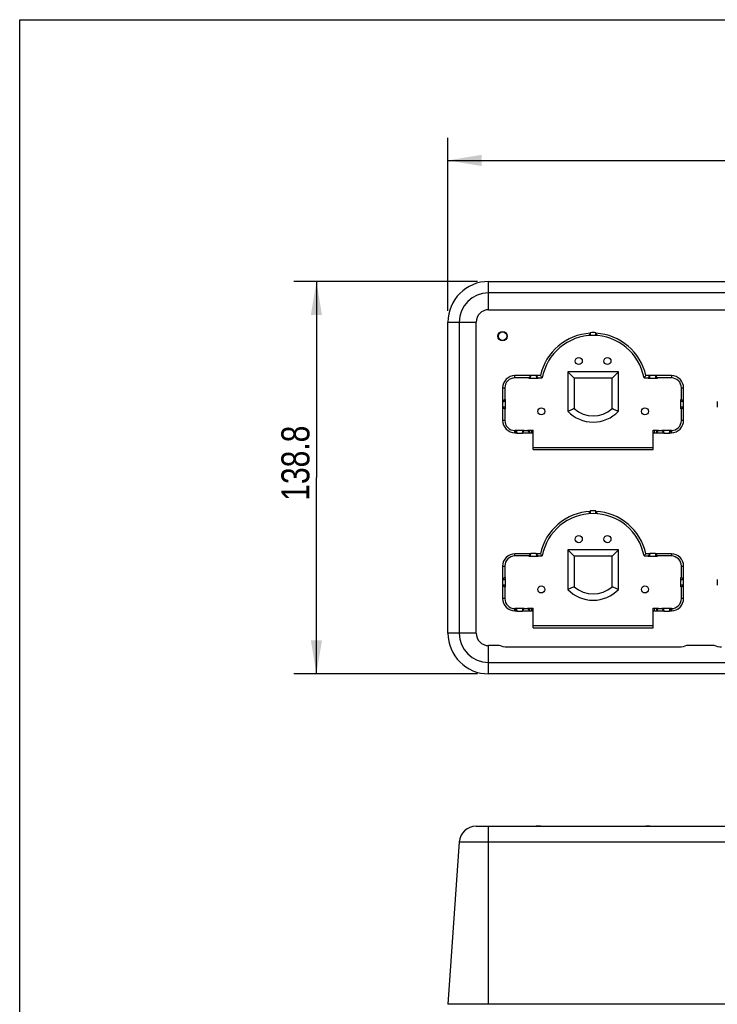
# Model space of a CAD drawing. Header units: inches. Extents: x 0 to 17, y 0 to 11.
# Tile 2 of 10: x 0 to 3.9, y 5.5 to 11. Entities that reach past the tile are written whole.
import ezdxf

# ---------------------------------------------------------------- set-up
doc = ezdxf.new("R2010")
doc.units = ezdxf.units.IN
doc.header["$LTSCALE"] = 0.935
doc.header["$MEASUREMENT"] = 0
doc.layers.get('0').update_dxf_attribs({"linetype": 'CONTINUOUS'})
doc.styles.get("Standard").update_dxf_attribs({"font": 'txt', "width": 0.8})
doc.dimstyles.new('DIMSTYLE_1', dxfattribs={"dimtxt": 0.15625, "dimasz": 0.1875, "dimexe": 0.125, "dimexo": 0.0625, "dimgap": 0.039062, "dimtad": 0, "dimtih": 1, "dimtoh": 1, "dimdec": 1, "dimlfac": 2.5, "dimzin": 4, "dimdsep": 46, "dimtxsty": 'Standard', "dimblk": '_FILLED', "dimblk1": '_FILLED', "dimblk2": '_FILLED', "dimcen": 0.09, "dimazin": 1, "dimtfac": 1, "dimtofl": 0, "dimtmove": 0, "dimatfit": 3, "dimldrblk": '_FILLED', "dimfxl": 1, "dimtolj": 1, "dimtzin": 4, "dimarcsym": 0})

# ---------------------------------------------------------------- blocks, each defined once
blk = doc.blocks.new('_FILLED')
at = {"color": 0, "linetype": 'ByBlock'}
blk.add_solid([(0, 0), (-1, 0.167), (-1, -0.167)], dxfattribs=at)
blk = doc.blocks.new('*D1')
at = {"color": 7, "linetype": 'Continuous', "transparency": 16777216}
for p, q in [((2.3868, 9.3773), (2.3868, 10.3411)), ((7.5964, 9.3773), (7.5964, 10.3411)), ((2.3868, 10.2161), (4.9916, 10.2161)), ((7.5964, 10.2161), (4.9916, 10.2161))]:
    blk.add_line(p, q, dxfattribs=at)
at = {"color": 7, "linetype": 'Continuous', "transparency": 16777216, "xscale": 0.1875, "yscale": 0.1875, "zscale": 0.1875, "rotation": 180}
blk.add_blockref('_FILLED', (2.3868, 10.2161), dxfattribs=at)
at = {"color": 7, "linetype": 'Continuous', "transparency": 16777216, "xscale": 0.1875, "yscale": 0.1875, "zscale": 0.1875}
blk.add_blockref('_FILLED', (7.5964, 10.2161), dxfattribs=at)
at = {"color": 7, "linetype": 'Continuous', "transparency": 16777216, "insert": (5.0006, 10.4114), "char_height": 0.15625, "width": 0.625, "attachment_point": 2, "line_spacing_factor": 0.9}
blk.add_mtext('330.8', dxfattribs=at)
blk = doc.blocks.new('*D2')
at = {"color": 7, "linetype": 'Continuous', "transparency": 16777216}
for p, q in [((2.5512, 9.5417), (1.529, 9.5417)), ((1.654, 9.5417), (1.654, 8.4487)), ((1.654, 7.3557), (1.654, 8.4487)), ((2.5512, 7.3557), (1.529, 7.3557))]:
    blk.add_line(p, q, dxfattribs=at)
at = {"color": 7, "linetype": 'Continuous', "transparency": 16777216, "xscale": 0.1875, "yscale": 0.1875, "zscale": 0.1875}
for p, rotation in [((1.654, 9.5417), 90), ((1.654, 7.3557), 270)]:
    blk.add_blockref('_FILLED', p, dxfattribs=dict(at, rotation=rotation))
at = {"color": 7, "linetype": 'Continuous', "transparency": 16777216, "insert": (1.4587, 8.5293), "char_height": 0.15625, "width": 0.625, "attachment_point": 2, "rotation": 90, "line_spacing_factor": 0.9}
blk.add_mtext('138.8', dxfattribs=at)

msp = doc.modelspace()

# ---------------------------------------------------------------- linework, layer by layer
at = {"color": 7, "linetype": 'Continuous'}
for p, q in [((0, 0), (0, 11)), ((0, 11), (17, 11)), ((2.61365, 9.38416), (2.61365, 9.54165)), ((2.61365, 9.54165), (7.36956, 9.54165)), ((7.36956, 9.47842), (2.61365, 9.47842)), ((2.61365, 9.38416), (7.36956, 9.38416)), ((2.3868, 7.58251), (2.3868, 9.31479)), ((2.3868, 9.31479), (2.54429, 9.31479)), ((2.45003, 9.31479), (2.45003, 7.58251)), ((2.54429, 7.58251), (2.54429, 9.31479)), ((3.18058, 9.2563), (3.18057, 9.25292)), ((3.21209, 9.25292), (3.21208, 9.2563)), ((2.76015, 9.00456), (2.76015, 9.01694)), ((2.8483, 9.01694), (2.76015, 9.01694)), ((2.83799, 9.00456), (2.76015, 9.00456)), ((2.8483, 9.01694), (2.83799, 9.00456)), ((2.83799, 9.00456), (2.83799, 9.00298)), ((2.83799, 9.00298), (2.89011, 9.00298)), ((2.8483, 9.01873), (2.8483, 9.01694)), ((2.8798, 9.01873), (2.8483, 9.01873)), ((2.8798, 9.01694), (2.8798, 9.01873)), ((2.90254, 9.01694), (2.8798, 9.01693)), ((2.89011, 9.00456), (2.8798, 9.01693)), ((2.89011, 9.00298), (2.89011, 9.00456)), ((2.89011, 9.00456), (2.91268, 9.00456)), ((3.0555, 9.03836), (3.05549, 8.81836)), ((3.09057, 9.00328), (3.0555, 9.03836)), ((3.33716, 9.03836), (3.0555, 9.03836)), ((3.09057, 9.00328), (3.09057, 8.83322)), ((3.30209, 9.00328), (3.09057, 9.00328)), ((3.30209, 9.00328), (3.33716, 9.03836)), ((3.3021, 8.83322), (3.30209, 9.00328)), ((3.33717, 8.81836), (3.33716, 9.03836)), ((3.47998, 9.00456), (3.50255, 9.00456)), ((3.51287, 9.01694), (3.49012, 9.01694)), ((3.51287, 9.01694), (3.50255, 9.00456)), ((3.50255, 9.00456), (3.50255, 9.00298)), ((3.50255, 9.00298), (3.55468, 9.00298)), ((3.51287, 9.01873), (3.51287, 9.01694)), ((3.54436, 9.01873), (3.51287, 9.01873)), ((3.54436, 9.01694), (3.54436, 9.01873)), ((3.63251, 9.01694), (3.54436, 9.01694)), ((3.55468, 9.00456), (3.54436, 9.01693)), ((3.55468, 9.00298), (3.55468, 9.00456)), ((3.63251, 9.00456), (3.55468, 9.00456)), ((3.63251, 9.01694), (3.63251, 9.00456)), ((2.69183, 8.94862), (2.69183, 8.87385)), ((2.69183, 8.94862), (2.70421, 8.94862)), ((2.70421, 8.94862), (2.70421, 8.88416)), ((3.68846, 8.88416), (3.68846, 8.94862)), ((3.68846, 8.94862), (3.70084, 8.94862)), ((3.70084, 8.87385), (3.70084, 8.94862)), ((2.69178, 8.87385), (2.69174, 8.84235)), ((2.70421, 8.88416), (2.69183, 8.87385)), ((2.69183, 8.84235), (2.69183, 8.76759)), ((2.69183, 8.84235), (2.70421, 8.83204)), ((2.70735, 8.88416), (2.70421, 8.88416)), ((2.70421, 8.83204), (2.70421, 8.76759)), ((2.70421, 8.83204), (2.70735, 8.83204)), ((2.70735, 8.83204), (2.70735, 8.88416)), ((3.68531, 8.83204), (3.68531, 8.88416)), ((3.68846, 8.88416), (3.68531, 8.88416)), ((3.68531, 8.83204), (3.68846, 8.83204)), ((3.70084, 8.87385), (3.68846, 8.88416)), ((3.68846, 8.83204), (3.70084, 8.84235)), ((3.68846, 8.76759), (3.68846, 8.83204)), ((3.70084, 8.76759), (3.70084, 8.84235)), ((3.70092, 8.84235), (3.70088, 8.87385)), ((3.88863, 8.87385), (3.88859, 8.84235)), ((2.70421, 8.76759), (2.69183, 8.76759)), ((3.70084, 8.76759), (3.68846, 8.76759)), ((2.76015, 8.69926), (2.76015, 8.71164)), ((2.76082, 8.71164), (2.76015, 8.71164)), ((2.76015, 8.69926), (2.77113, 8.69927)), ((2.76082, 8.71322), (2.76082, 8.71164)), ((2.76082, 8.71322), (2.81294, 8.71322)), ((2.76082, 8.71164), (2.77113, 8.69927)), ((2.77113, 8.69927), (2.77113, 8.69747)), ((2.77113, 8.69747), (2.80263, 8.69747)), ((2.80263, 8.69927), (2.81294, 8.71164)), ((2.80263, 8.69747), (2.80263, 8.69926)), ((2.80263, 8.69926), (2.86247, 8.69926)), ((2.81294, 8.71164), (2.81294, 8.71322)), ((2.81294, 8.71164), (2.83098, 8.71164)), ((2.83098, 8.71164), (2.83098, 8.71322)), ((2.83098, 8.71322), (2.86247, 8.71322)), ((2.83098, 8.71164), (2.84337, 8.69926)), ((2.84337, 8.69926), (2.84337, 8.71322)), ((2.85292, 8.71322), (2.85335, 8.69926)), ((2.86247, 8.70009), (2.85335, 8.69926)), ((2.86247, 8.60478), (2.86247, 8.71322)), ((3.53019, 8.60478), (3.53019, 8.71322)), ((3.53019, 8.71322), (3.56169, 8.71322)), ((3.53932, 8.69926), (3.53019, 8.70009)), ((3.53019, 8.69926), (3.59003, 8.69926)), ((3.53932, 8.69926), (3.53974, 8.71322)), ((3.54929, 8.71322), (3.54929, 8.69926)), ((3.54929, 8.69926), (3.56169, 8.71164)), ((3.56169, 8.71322), (3.56169, 8.71164)), ((3.56169, 8.71164), (3.57972, 8.71164)), ((3.57972, 8.71164), (3.57972, 8.71322)), ((3.57972, 8.71322), (3.63184, 8.71322)), ((3.57972, 8.71164), (3.59003, 8.69927)), ((3.59003, 8.69926), (3.59003, 8.69747)), ((3.59003, 8.69747), (3.62153, 8.69747)), ((3.62153, 8.69927), (3.63184, 8.71164)), ((3.62153, 8.69747), (3.62153, 8.69927)), ((3.62153, 8.69927), (3.63251, 8.69926)), ((3.63184, 8.71164), (3.63184, 8.71322)), ((3.63251, 8.71164), (3.63184, 8.71164)), ((3.63251, 8.71164), (3.63251, 8.69926)), ((2.86247, 8.61716), (3.53019, 8.61716)), ((2.86247, 8.60478), (3.53019, 8.60478)), ((3.18058, 8.26417), (3.18057, 8.2608)), ((3.21209, 8.2608), (3.21208, 8.26417)), ((2.76015, 8.01243), (2.76015, 8.02481)), ((2.8483, 8.02481), (2.76015, 8.02481)), ((2.83799, 8.01243), (2.76015, 8.01243)), ((2.8483, 8.02481), (2.83799, 8.01243)), ((2.83799, 8.01243), (2.83799, 8.01086)), ((2.83799, 8.01086), (2.89011, 8.01086)), ((2.8483, 8.02661), (2.8483, 8.02481)), ((2.8798, 8.02661), (2.8483, 8.02661)), ((2.8798, 8.02481), (2.8798, 8.02661)), ((2.89011, 8.01243), (2.8798, 8.02481)), ((2.90254, 8.02481), (2.8798, 8.02481)), ((2.89011, 8.01086), (2.89011, 8.01243)), ((2.89011, 8.01243), (2.91268, 8.01243)), ((3.0555, 8.04623), (3.05549, 7.82623)), ((3.09057, 8.01115), (3.0555, 8.04623)), ((3.33716, 8.04623), (3.0555, 8.04623)), ((3.09057, 8.01115), (3.09057, 7.84109)), ((3.30209, 8.01115), (3.09057, 8.01115)), ((3.30209, 8.01115), (3.33716, 8.04623)), ((3.3021, 7.84109), (3.30209, 8.01115)), ((3.33717, 7.82623), (3.33716, 8.04623)), ((3.47998, 8.01243), (3.50255, 8.01243)), ((3.51287, 8.02481), (3.49012, 8.02481)), ((3.51287, 8.02481), (3.50255, 8.01243)), ((3.50255, 8.01243), (3.50255, 8.01086)), ((3.50255, 8.01086), (3.55468, 8.01086)), ((3.51287, 8.02661), (3.51287, 8.02481)), ((3.54436, 8.02661), (3.51287, 8.02661)), ((3.54436, 8.02481), (3.54436, 8.02661)), ((3.55468, 8.01243), (3.54436, 8.02481)), ((3.63251, 8.02481), (3.54436, 8.02481)), ((3.55468, 8.01086), (3.55468, 8.01243)), ((3.63251, 8.01243), (3.55468, 8.01243)), ((3.63251, 8.02481), (3.63251, 8.01243)), ((2.69183, 7.95649), (2.69183, 7.88172)), ((2.69183, 7.95649), (2.70421, 7.95649)), ((2.70421, 7.95649), (2.70421, 7.89204)), ((3.68846, 7.89204), (3.68846, 7.95649)), ((3.68846, 7.95649), (3.70084, 7.95649)), ((3.70084, 7.88172), (3.70084, 7.95649)), ((2.69178, 7.88172), (2.69174, 7.85023)), ((2.70421, 7.89204), (2.69183, 7.88172)), ((2.69183, 7.85023), (2.69183, 7.77546)), ((2.69183, 7.85023), (2.70421, 7.83991)), ((2.70735, 7.89204), (2.70421, 7.89204)), ((2.70735, 7.83991), (2.70735, 7.89204)), ((3.68531, 7.83991), (3.68531, 7.89204)), ((3.68846, 7.89204), (3.68531, 7.89204)), ((3.70084, 7.88172), (3.68846, 7.89204)), ((3.68846, 7.83991), (3.70084, 7.85023)), ((3.70084, 7.77546), (3.70084, 7.85023)), ((3.70092, 7.85023), (3.70088, 7.88172)), ((3.88863, 7.88172), (3.88859, 7.85023)), ((2.70421, 7.83991), (2.70421, 7.77546)), ((2.70421, 7.83991), (2.70735, 7.83991)), ((3.68531, 7.83991), (3.68846, 7.83991)), ((3.68846, 7.77546), (3.68846, 7.83991)), ((2.70421, 7.77546), (2.69183, 7.77546)), ((3.70084, 7.77546), (3.68846, 7.77546)), ((2.76015, 7.70714), (2.76015, 7.71952)), ((2.76082, 7.71952), (2.76015, 7.71952)), ((2.76015, 7.70714), (2.77113, 7.70714)), ((2.76082, 7.72109), (2.76082, 7.71952)), ((2.76082, 7.72109), (2.81294, 7.72109)), ((2.76082, 7.71952), (2.77113, 7.70714)), ((2.77113, 7.70714), (2.77113, 7.70535)), ((2.77113, 7.70535), (2.80263, 7.70535)), ((2.80263, 7.70714), (2.81294, 7.71952)), ((2.80263, 7.70535), (2.80263, 7.70714)), ((2.80263, 7.70714), (2.86247, 7.70714)), ((2.81294, 7.71952), (2.81294, 7.72109)), ((2.81294, 7.71952), (2.83098, 7.71952)), ((2.83098, 7.71952), (2.83098, 7.72109)), ((2.83098, 7.72109), (2.86247, 7.72109)), ((2.83098, 7.71952), (2.84337, 7.70714)), ((2.84337, 7.70714), (2.84337, 7.72109)), ((2.85292, 7.72109), (2.85335, 7.70714)), ((2.86247, 7.70797), (2.85335, 7.70714)), ((2.86247, 7.61265), (2.86247, 7.72109)), ((3.53019, 7.61265), (3.53019, 7.72109)), ((3.53019, 7.72109), (3.56169, 7.72109)), ((3.53932, 7.70714), (3.53019, 7.70797)), ((3.53019, 7.70714), (3.59003, 7.70714)), ((3.53932, 7.70714), (3.53974, 7.72109)), ((3.54929, 7.72109), (3.54929, 7.70714)), ((3.54929, 7.70714), (3.56169, 7.71952)), ((3.56169, 7.72109), (3.56169, 7.71952)), ((3.56169, 7.71952), (3.57972, 7.71952)), ((3.57972, 7.71952), (3.57972, 7.72109)), ((3.57972, 7.72109), (3.63184, 7.72109)), ((3.57972, 7.71952), (3.59003, 7.70714)), ((3.59003, 7.70714), (3.59003, 7.70535)), ((3.59003, 7.70535), (3.62153, 7.70535)), ((3.62153, 7.70714), (3.63184, 7.71952)), ((3.62153, 7.70535), (3.62153, 7.70714)), ((3.62153, 7.70714), (3.63251, 7.70714)), ((3.63184, 7.71952), (3.63184, 7.72109)), ((3.63251, 7.71952), (3.63184, 7.71952)), ((3.63251, 7.71952), (3.63251, 7.70714)), ((2.86247, 7.62503), (3.53019, 7.62503)), ((2.54429, 7.58251), (2.3868, 7.58251)), ((2.86247, 7.61265), (3.53019, 7.61265)), ((2.61365, 7.35565), (2.61365, 7.51314)), ((2.67499, 7.51314), (2.61365, 7.51314)), ((3.67665, 7.50377), (2.71602, 7.50377)), ((3.87184, 7.51314), (3.71767, 7.51314)), ((2.61365, 7.41888), (7.36956, 7.41888)), ((7.36956, 7.35565), (2.61365, 7.35565)), ((2.54429, 6.50703), (7.43893, 6.50703)), ((2.61365, 5.51491), (2.61365, 6.50703)), ((2.84337, 6.50703), (2.84337, 6.50776)), ((2.84337, 6.50776), (2.85292, 6.50776)), ((2.85292, 6.50776), (2.85335, 6.50703)), ((2.90254, 6.50703), (2.8798, 6.50698)), ((3.51287, 6.50701), (3.49012, 6.50703)), ((3.53932, 6.50703), (3.53974, 6.50776)), ((3.53974, 6.50776), (3.54929, 6.50776)), ((3.54436, 6.50698), (3.54438, 6.50669)), ((3.54929, 6.50776), (3.54929, 6.50703)), ((2.45003, 6.41914), (2.3868, 5.51491)), ((2.45003, 6.41914), (7.53319, 6.41914)), ((7.59642, 5.51491), (2.3868, 5.51491))]:
    msp.add_line(p, q, dxfattribs=at)
for centre, radius in [((2.69179, 9.23666), 0.02598), ((2.69179, 9.23666), 0.02362), ((3.11633, 9.09829), 0.01969), ((3.27633, 9.09829), 0.01969), ((2.90735, 8.8182), 0.01969), ((3.48531, 8.8182), 0.01969), ((3.11633, 8.10616), 0.01969), ((3.27633, 8.10616), 0.01969), ((2.90735, 7.82607), 0.01969), ((3.48531, 7.82607), 0.01969)]:
    msp.add_circle(centre, radius, dxfattribs=at)
for centre, radius, start, end in [((2.61365, 9.31479), 0.22686, 90, 180), ((2.61365, 9.31479), 0.16363, 90, 180), ((2.61365, 9.31479), 0.06937, 90, 180), ((3.19633, 8.95259), 0.30075, 93.00335, 167.64555), ((3.19633, 8.95259), 0.28837, 10.38222, 169.61778), ((4.00507, 8.59569), 1.05439, 141.44076, 142.34824), ((3.19633, 8.95259), 0.30412, 87.03176, 92.96824), ((3.19633, 8.95259), 0.30075, 12.35445, 86.99665), ((2.38759, 8.59569), 1.05439, 37.65176, 38.55924), ((2.76015, 8.94862), 0.06832, 90, 180), ((2.76015, 8.94862), 0.05594, 90, 180), ((3.62691, 9.59971), 0.92969, 218.8176, 219.8037), ((2.76575, 9.59971), 0.92969, 320.1963, 321.1824), ((3.63251, 8.94862), 0.06832, 0, 90), ((3.63251, 8.94862), 0.05594, 0, 90), ((3.19633, 8.95259), 0.15949, 228.45857, 311.54143), ((3.19633, 8.95259), 0.19456, 223.62331, 316.37669), ((2.76015, 8.76759), 0.06832, 180, 270), ((2.76015, 8.76759), 0.05594, 180, 270), ((3.63251, 8.76759), 0.06832, 270, 360), ((3.63251, 8.76759), 0.05594, 270, 360), ((3.19633, 7.96046), 0.30075, 93.00335, 167.64555), ((3.19633, 7.96046), 0.28837, 10.38222, 169.61778), ((4.00507, 7.60357), 1.05439, 141.44076, 142.34824), ((3.19633, 7.96046), 0.30412, 87.03176, 92.96824), ((2.38759, 7.60357), 1.05439, 37.65176, 38.55924), ((3.19633, 7.96046), 0.30075, 12.35445, 86.99665), ((2.76015, 7.95649), 0.06832, 90, 180), ((2.76015, 7.95649), 0.05594, 90, 180), ((3.62691, 8.60758), 0.92969, 218.8176, 219.8037), ((2.76575, 8.60758), 0.92969, 320.1963, 321.1824), ((3.63251, 7.95649), 0.06832, 0, 90), ((3.63251, 7.95649), 0.05594, 0, 90), ((3.19633, 7.96046), 0.19456, 223.62331, 316.37669), ((3.19633, 7.96046), 0.15949, 228.45857, 311.54143), ((2.76015, 7.77546), 0.06832, 180, 270), ((2.76015, 7.77546), 0.05594, 180, 270), ((3.63251, 7.77546), 0.06832, 270, 360), ((3.63251, 7.77546), 0.05594, 270, 360), ((2.61365, 7.58251), 0.22686, 180, 270), ((2.61365, 7.58251), 0.16363, 180, 270), ((2.61365, 7.58251), 0.06937, 180, 270), ((2.54429, 6.41255), 0.09449, 90, 176)]:
    msp.add_arc(centre, radius, start, end, dxfattribs=at)
for points, knots in [([(3.18058, 9.25292), (3.18056, 9.25129), (3.1805, 9.24833), (3.18039, 9.24484), (3.18024, 9.24267), (3.18016, 9.2415), (3.18004, 9.24094), (3.17998, 9.2405), (3.1799, 9.24049)], [0, 0, 0, 0, 0.3917769, 0.7136198, 0.8344461, 0.9236994, 0.9790608, 1, 1, 1, 1]), ([(3.21277, 9.24049), (3.21268, 9.2405), (3.21263, 9.24094), (3.2125, 9.2415), (3.21242, 9.24267), (3.21228, 9.24484), (3.21217, 9.24833), (3.2121, 9.25129), (3.21209, 9.25292)], [0, 0, 0, 0, 0.0209392, 0.0763007, 0.1655539, 0.2863808, 0.6082249, 1, 1, 1, 1]), ([(2.84761, 9.00298), (2.84771, 9.00298), (2.84776, 9.0035), (2.84789, 9.00412), (2.84798, 9.00545), (2.84808, 9.0071), (2.84816, 9.00919), (2.84825, 9.0125), (2.84829, 9.01512), (2.8483, 9.01694)], [0, 0, 0, 0, 0.0203682, 0.0765325, 0.1668351, 0.2889736, 0.4392297, 0.6115213, 1, 1, 1, 1]), ([(2.8798, 9.01693), (2.87981, 9.01512), (2.87984, 9.0125), (2.87993, 9.00919), (2.88001, 9.0071), (2.88011, 9.00545), (2.8802, 9.00412), (2.88033, 9.00349), (2.88039, 9.00298), (2.88048, 9.00298)], [0, 0, 0, 0, 0.3888871, 0.5611964, 0.7112102, 0.833237, 0.923518, 0.9796514, 1, 1, 1, 1]), ([(3.51218, 9.00298), (3.51227, 9.00298), (3.51233, 9.0035), (3.51246, 9.00412), (3.51255, 9.00545), (3.51265, 9.0071), (3.51273, 9.00919), (3.51282, 9.0125), (3.51286, 9.01512), (3.51287, 9.01694)], [0, 0, 0, 0, 0.0203682, 0.0765325, 0.1668351, 0.2889736, 0.4392297, 0.6115213, 1, 1, 1, 1]), ([(3.54436, 9.01693), (3.54437, 9.01512), (3.54441, 9.0125), (3.5445, 9.00919), (3.54458, 9.0071), (3.54468, 9.00545), (3.54477, 9.00412), (3.5449, 9.00349), (3.54496, 9.00298), (3.54505, 9.00298)], [0, 0, 0, 0, 0.3888871, 0.5611964, 0.7112102, 0.833237, 0.923518, 0.9796514, 1, 1, 1, 1]), ([(2.69183, 8.87385), (2.69381, 8.87385), (2.6967, 8.87387), (2.70036, 8.87396), (2.70269, 8.87404), (2.70455, 8.87415), (2.70607, 8.87423), (2.70677, 8.87438), (2.70735, 8.87443), (2.70735, 8.87454)], [0, 0, 0, 0, 0.3826382, 0.5550754, 0.70607, 0.8298679, 0.9220206, 0.9794925, 1, 1, 1, 1]), ([(2.70735, 8.84167), (2.70735, 8.84177), (2.70677, 8.84182), (2.70607, 8.84197), (2.70455, 8.84206), (2.70269, 8.84216), (2.70036, 8.84224), (2.6967, 8.84233), (2.69381, 8.84235), (2.69183, 8.84235)], [0, 0, 0, 0, 0.0205073, 0.07798, 0.1701424, 0.2939387, 0.444943, 0.6173812, 1, 1, 1, 1]), ([(3.09057, 8.83322), (3.08765, 8.83191), (3.07604, 8.82677), (3.06431, 8.82189), (3.05549, 8.81836)], [0, 0, 0, 0, 0.2517377, 1, 1, 1, 1]), ([(3.33717, 8.81836), (3.33424, 8.81953), (3.32248, 8.8243), (3.3108, 8.8293), (3.3021, 8.83322)], [0, 0, 0, 0, 0.2484013, 1, 1, 1, 1]), ([(3.68531, 8.87454), (3.68531, 8.87443), (3.6859, 8.87438), (3.6866, 8.87423), (3.68811, 8.87415), (3.68997, 8.87404), (3.69231, 8.87396), (3.69597, 8.87387), (3.69885, 8.87385), (3.70084, 8.87385)], [0, 0, 0, 0, 0.0205533, 0.0779806, 0.170133, 0.293937, 0.4449294, 0.6173729, 1, 1, 1, 1]), ([(3.70084, 8.84235), (3.69885, 8.84235), (3.69597, 8.84233), (3.69231, 8.84224), (3.68997, 8.84216), (3.68811, 8.84205), (3.6866, 8.84197), (3.6859, 8.84182), (3.68531, 8.84177), (3.68531, 8.84167)], [0, 0, 0, 0, 0.3826083, 0.5550535, 0.7060539, 0.8298543, 0.9220181, 0.9794484, 1, 1, 1, 1]), ([(2.77113, 8.69927), (2.77112, 8.70108), (2.77109, 8.7037), (2.771, 8.70702), (2.77092, 8.7091), (2.77082, 8.71076), (2.77073, 8.71209), (2.7706, 8.71271), (2.77054, 8.71322), (2.77045, 8.71322)], [0, 0, 0, 0, 0.3888964, 0.5611996, 0.7112159, 0.8332386, 0.9235181, 0.9796988, 1, 1, 1, 1]), ([(2.80332, 8.71322), (2.80322, 8.71322), (2.80317, 8.71271), (2.80304, 8.71208), (2.80295, 8.71075), (2.80285, 8.7091), (2.80277, 8.70701), (2.80268, 8.7037), (2.80264, 8.70108), (2.80263, 8.69927)], [0, 0, 0, 0, 0.0203209, 0.0765323, 0.1668334, 0.288968, 0.4392264, 0.6115125, 1, 1, 1, 1]), ([(3.59003, 8.69927), (3.59002, 8.70108), (3.58999, 8.7037), (3.58989, 8.70701), (3.58982, 8.7091), (3.58971, 8.71075), (3.58963, 8.71208), (3.58949, 8.71271), (3.58944, 8.71322), (3.58934, 8.71322)], [0, 0, 0, 0, 0.3884879, 0.5607742, 0.7110317, 0.8331655, 0.9234675, 0.9796795, 1, 1, 1, 1]), ([(3.62222, 8.71322), (3.62212, 8.71322), (3.62207, 8.71271), (3.62193, 8.71209), (3.62185, 8.71076), (3.62174, 8.7091), (3.62167, 8.70702), (3.62157, 8.7037), (3.62154, 8.70108), (3.62153, 8.69927)], [0, 0, 0, 0, 0.0203016, 0.0764817, 0.1667602, 0.2887838, 0.438801, 0.6111039, 1, 1, 1, 1]), ([(3.18058, 8.2608), (3.18056, 8.25917), (3.1805, 8.25621), (3.18039, 8.25271), (3.18024, 8.25054), (3.18016, 8.24938), (3.18004, 8.24881), (3.17998, 8.24837), (3.1799, 8.24837)], [0, 0, 0, 0, 0.3917769, 0.7136198, 0.8344461, 0.9236994, 0.9790608, 1, 1, 1, 1]), ([(3.21277, 8.24837), (3.21268, 8.24837), (3.21263, 8.24881), (3.2125, 8.24938), (3.21242, 8.25054), (3.21228, 8.25271), (3.21217, 8.25621), (3.2121, 8.25917), (3.21209, 8.2608)], [0, 0, 0, 0, 0.0209392, 0.0763007, 0.1655539, 0.2863808, 0.6082249, 1, 1, 1, 1]), ([(2.84761, 8.01086), (2.84771, 8.01086), (2.84776, 8.01137), (2.84789, 8.01199), (2.84798, 8.01332), (2.84808, 8.01498), (2.84816, 8.01707), (2.84825, 8.02038), (2.84829, 8.023), (2.8483, 8.02481)], [0, 0, 0, 0, 0.0203682, 0.0765325, 0.1668351, 0.2889736, 0.4392297, 0.6115213, 1, 1, 1, 1]), ([(2.8798, 8.02481), (2.87981, 8.02299), (2.87984, 8.02037), (2.87993, 8.01706), (2.88001, 8.01498), (2.88011, 8.01332), (2.8802, 8.01199), (2.88033, 8.01137), (2.88039, 8.01086), (2.88048, 8.01086)], [0, 0, 0, 0, 0.3888871, 0.5611964, 0.7112102, 0.833237, 0.923518, 0.9796514, 1, 1, 1, 1]), ([(3.51218, 8.01086), (3.51227, 8.01086), (3.51233, 8.01137), (3.51246, 8.01199), (3.51255, 8.01332), (3.51265, 8.01498), (3.51273, 8.01707), (3.51282, 8.02038), (3.51286, 8.023), (3.51287, 8.02481)], [0, 0, 0, 0, 0.0203682, 0.0765325, 0.1668351, 0.2889736, 0.4392297, 0.6115213, 1, 1, 1, 1]), ([(3.54436, 8.02481), (3.54437, 8.02299), (3.54441, 8.02037), (3.5445, 8.01706), (3.54458, 8.01498), (3.54468, 8.01332), (3.54477, 8.01199), (3.5449, 8.01137), (3.54496, 8.01086), (3.54505, 8.01086)], [0, 0, 0, 0, 0.3888871, 0.5611964, 0.7112102, 0.833237, 0.923518, 0.9796514, 1, 1, 1, 1]), ([(2.69183, 7.88172), (2.69381, 7.88172), (2.6967, 7.88175), (2.70036, 7.88183), (2.70269, 7.88191), (2.70455, 7.88202), (2.70607, 7.88211), (2.70677, 7.88226), (2.70735, 7.8823), (2.70735, 7.88241)], [0, 0, 0, 0, 0.3826382, 0.5550754, 0.70607, 0.8298679, 0.9220206, 0.9794925, 1, 1, 1, 1]), ([(2.70735, 7.84954), (2.70735, 7.84965), (2.70677, 7.84969), (2.70607, 7.84984), (2.70455, 7.84993), (2.70269, 7.85004), (2.70036, 7.85012), (2.6967, 7.8502), (2.69381, 7.85023), (2.69183, 7.85023)], [0, 0, 0, 0, 0.0205073, 0.07798, 0.1701424, 0.2939387, 0.444943, 0.6173812, 1, 1, 1, 1]), ([(3.68531, 7.88241), (3.68531, 7.8823), (3.6859, 7.88226), (3.6866, 7.88211), (3.68811, 7.88202), (3.68997, 7.88191), (3.69231, 7.88183), (3.69597, 7.88175), (3.69885, 7.88172), (3.70084, 7.88172)], [0, 0, 0, 0, 0.0205533, 0.0779806, 0.170133, 0.293937, 0.4449294, 0.6173729, 1, 1, 1, 1]), ([(3.70084, 7.85023), (3.69885, 7.85023), (3.69597, 7.8502), (3.69231, 7.85012), (3.68997, 7.85004), (3.68811, 7.84993), (3.6866, 7.84984), (3.6859, 7.84969), (3.68531, 7.84965), (3.68531, 7.84954)], [0, 0, 0, 0, 0.3826083, 0.5550535, 0.7060539, 0.8298543, 0.9220181, 0.9794484, 1, 1, 1, 1]), ([(3.09057, 7.84109), (3.08765, 7.83978), (3.07604, 7.83464), (3.06431, 7.82976), (3.05549, 7.82623)], [0, 0, 0, 0, 0.2517377, 1, 1, 1, 1]), ([(3.33717, 7.82623), (3.33424, 7.8274), (3.32248, 7.83218), (3.3108, 7.83718), (3.3021, 7.84109)], [0, 0, 0, 0, 0.2484013, 1, 1, 1, 1]), ([(2.77113, 7.70714), (2.77112, 7.70896), (2.77109, 7.71158), (2.771, 7.71489), (2.77092, 7.71697), (2.77082, 7.71863), (2.77073, 7.71996), (2.7706, 7.72058), (2.77054, 7.72109), (2.77045, 7.72109)], [0, 0, 0, 0, 0.3888964, 0.5611996, 0.7112159, 0.8332386, 0.9235181, 0.9796988, 1, 1, 1, 1]), ([(2.80332, 7.72109), (2.80322, 7.72109), (2.80317, 7.72058), (2.80304, 7.71996), (2.80295, 7.71863), (2.80285, 7.71697), (2.80277, 7.71488), (2.80268, 7.71157), (2.80264, 7.70895), (2.80263, 7.70714)], [0, 0, 0, 0, 0.0203209, 0.0765323, 0.1668334, 0.288968, 0.4392264, 0.6115125, 1, 1, 1, 1]), ([(3.59003, 7.70714), (3.59002, 7.70895), (3.58999, 7.71157), (3.58989, 7.71488), (3.58982, 7.71697), (3.58971, 7.71863), (3.58963, 7.71996), (3.58949, 7.72058), (3.58944, 7.72109), (3.58934, 7.72109)], [0, 0, 0, 0, 0.3884879, 0.5607742, 0.7110317, 0.8331655, 0.9234675, 0.9796795, 1, 1, 1, 1]), ([(3.62222, 7.72109), (3.62212, 7.72109), (3.62207, 7.72058), (3.62193, 7.71996), (3.62185, 7.71863), (3.62174, 7.71697), (3.62167, 7.71489), (3.62157, 7.71158), (3.62154, 7.70896), (3.62153, 7.70714)], [0, 0, 0, 0, 0.0203016, 0.0764817, 0.1667602, 0.2887838, 0.438801, 0.6111039, 1, 1, 1, 1])]:
    msp.add_open_spline(points, degree=3, knots=knots, dxfattribs=at)
for points in [[(2.71602, 7.50377), (2.70199, 7.50378), (2.68763, 7.50706), (2.67499, 7.51314)], [(3.71767, 7.51314), (3.70503, 7.50706), (3.69067, 7.50378), (3.67665, 7.50377)], [(3.91287, 7.50377), (3.89884, 7.50378), (3.88448, 7.50706), (3.87184, 7.51314)]]:
    msp.add_open_spline(points, degree=3, dxfattribs=at)

# ---------------------------------------------------------------- dimensions: what is measured, and where the dimension line sits
for base, p1, p2, angle, picture, middle in [((2.3868, 10.21614), (7.59642, 9.31479), (2.3868, 9.31479), 180, '*D1', (5.00451, 10.21614)), ((1.65404, 7.35565), (2.61365, 9.54165), (2.61365, 7.35565), 270, '*D2', (1.65404, 8.54883))]:
    dim = msp.add_linear_dim(base=base, p1=p1, p2=p2, angle=angle, dimstyle='DIMSTYLE_1', override={"dimtad": 1, "dimtih": 0, "dimtoh": 0}, dxfattribs=at)
    dim.commit()
    dim.dimension.update_dxf_attribs({"geometry": picture, "text_midpoint": middle, "dimtype": 160})

doc.saveas('drawing.dxf')
